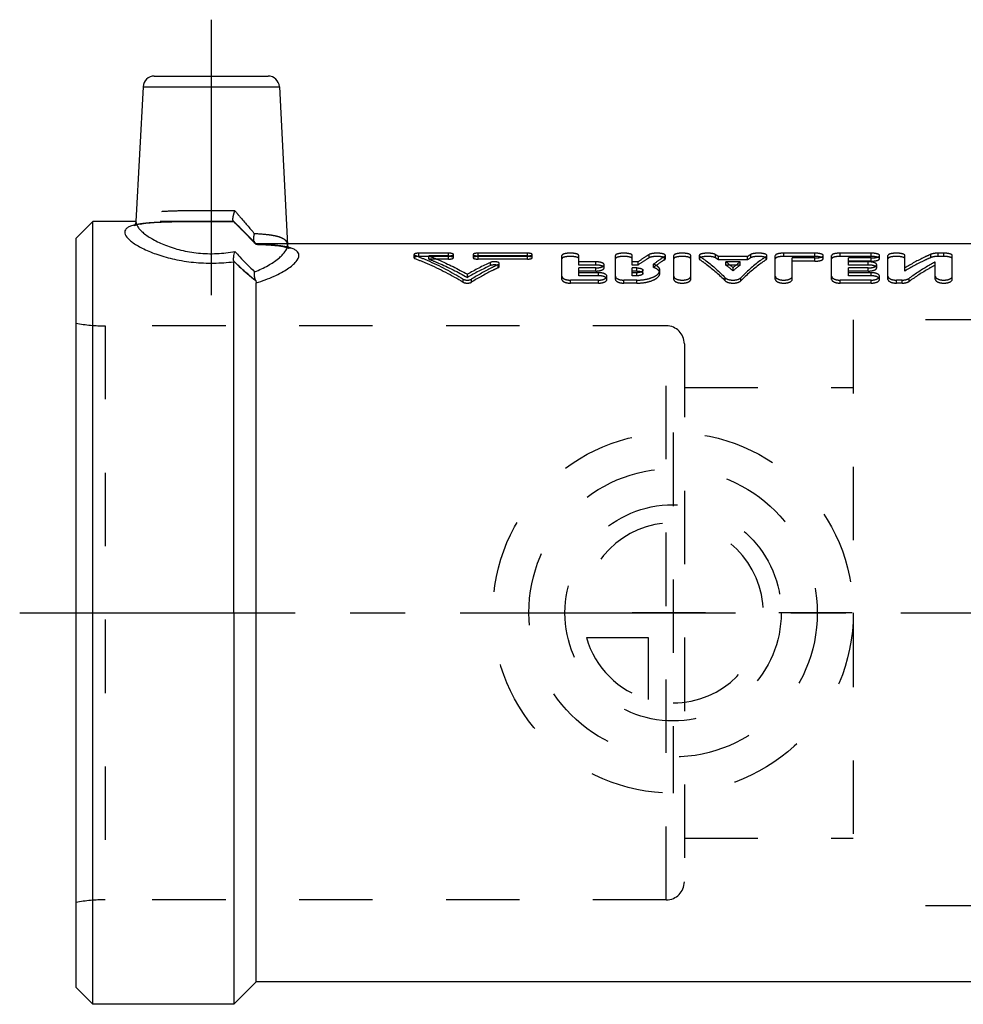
# Model space of a CAD drawing. Header units: millimetres. Extents: x 414 to 586, y 459 to 546.
# Tile 1 of 13: x 414 to 497, y 459 to 546. Entities that reach past the tile are written whole.
import ezdxf

# ---------------------------------------------------------------- set-up
doc = ezdxf.new("R2010")
doc.units = ezdxf.units.MM
doc.header["$LTSCALE"] = 65.185185
doc.linetypes.add('CENTER', pattern=[0.6, 0.375, -0.075, 0.075, -0.075])
doc.linetypes.add('HIDDEN', pattern=[0.2, 0.1, -0.1])
for name, color, linetype in [('ACHSEN_S', 7, 'CONTINUOUS'), ('FASEN', 7, 'CONTINUOUS'), ('KOERPER', 7, 'CONTINUOUS'), ('KONST.EL_MIT_GEO', 7, 'CONTINUOUS'), ('KURVEN', 7, 'CONTINUOUS')]:
    doc.layers.add(name, color=color, linetype=linetype)

msp = doc.modelspace()

# ---------------------------------------------------------------- linework, layer by layer
at = {"layer": 'ACHSEN_S', "color": 2, "linetype": 'CENTER'}
msp.add_line((413.6, 493.55), (586.4, 493.55), dxfattribs=at)
at = {"layer": 'FASEN', "color": 7, "linetype": 'Continuous'}
for p, q in [((420.1, 528.3), (418.6, 526.8)), ((420.1, 458.8), (420.1, 528.3)), ((418.6, 460.3), (418.6, 526.8)), ((420.1, 458.8), (418.6, 460.3))]:
    msp.add_line(p, q, dxfattribs=at)
at = {"layer": 'KOERPER', "color": 2, "linetype": 'CENTER'}
msp.add_line((430.6, 546.2), (430.6, 518.728), dxfattribs=at)
at = {"layer": 'KOERPER', "color": 7, "linetype": 'Continuous'}
for p, q in [((423.923, 528.3), (420.1, 528.3)), ((510.6, 526.3), (437.385, 526.3)), ((432.6, 493.55), (432.6, 458.8)), ((434.6, 460.8), (434.6, 493.55)), ((434.6, 460.8), (432.6, 458.8)), ((510.6, 460.8), (434.6, 460.8)), ((432.6, 458.8), (420.1, 458.8))]:
    msp.add_line(p, q, dxfattribs=at)
at = {"layer": 'KOERPER', "color": 8, "linetype": 'HIDDEN'}
for p, q in [((432.6, 528.3), (423.923, 528.3)), ((434.6, 526.3), (432.6, 528.3)), ((437.385, 526.3), (434.6, 526.3)), ((471, 519.025), (421.188, 519.025)), ((471, 468.075), (471, 519.025)), ((472.6, 517.425), (472.6, 469.675)), ((471, 468.075), (421.188, 468.075))]:
    msp.add_line(p, q, dxfattribs=at)
for centre, start, end in [((471, 517.425), 0, 90), ((471, 469.675), 270, 360)]:
    msp.add_arc(centre, 1.6, start, end, dxfattribs=at)
at = {"layer": 'KONST.EL_MIT_GEO', "color": 7, "linetype": 'Continuous'}
for p, q in [((425.549, 541.2), (435.651, 541.2)), ((424.55, 540.252), (423.923, 528.283)), ((424.55, 540.252), (436.65, 540.252)), ((436.65, 540.252), (437.385, 526.224)), ((432.6, 493.55), (432.6, 524.718)), ((434.6, 493.55), (434.6, 522.848))]:
    msp.add_line(p, q, dxfattribs=at)
at = {"layer": 'KONST.EL_MIT_GEO', "color": 8, "linetype": 'HIDDEN'}
for p, q in [((423.747, 527.905), (423.749, 527.906)), ((423.806, 527.934), (423.868, 527.958)), ((423.94, 527.982), (424.037, 528.01)), ((424.037, 528.01), (424.158, 528.039)), ((424.151, 528.037), (424.29, 528.066)), ((424.281, 528.064), (424.439, 528.092)), ((424.43, 528.091), (424.603, 528.117)), ((424.593, 528.116), (424.782, 528.14)), ((424.771, 528.139), (424.976, 528.161)), ((424.964, 528.16), (425.184, 528.181)), ((425.172, 528.18), (425.406, 528.198)), ((425.393, 528.197), (425.641, 528.214)), ((425.628, 528.213), (425.889, 528.228)), ((425.876, 528.227), (426.15, 528.24)), ((426.136, 528.239), (426.423, 528.251)), ((426.409, 528.25), (426.708, 528.26)), ((426.693, 528.259), (427.005, 528.267)), ((426.989, 528.267), (427.614, 528.279)), ((427.312, 528.274), (427.958, 528.283)), ((427.941, 528.283), (428.641, 528.289)), ((428.624, 528.289), (430.098, 528.294)), ((430.081, 528.294), (432.025, 528.292)), ((432.009, 528.292), (432.6, 528.289)), ((432.578, 528.306), (432.573, 528.31)), ((432.578, 528.306), (432.573, 528.31)), ((432.573, 528.31), (433.413, 527.458)), ((432.6, 528.289), (432.578, 528.289)), ((432.6, 528.3), (432.6, 528.289)), ((433.408, 527.463), (433.917, 526.942)), ((433.91, 526.949), (434.392, 526.451)), ((434.383, 526.46), (434.5, 526.339)), ((434.518, 526.321), (434.5, 526.339)), ((434.598, 526.26), (434.725, 526.256)), ((434.6, 526.3), (434.6, 526.262)), ((434.711, 526.257), (435.017, 526.246)), ((435.004, 526.246), (435.295, 526.233)), ((435.282, 526.234), (435.557, 526.219)), ((435.544, 526.22), (435.803, 526.203)), ((435.791, 526.204), (436.034, 526.185)), ((436.023, 526.186), (436.25, 526.165)), ((436.239, 526.166), (436.449, 526.143)), ((437.387, 526.196), (437.387, 526.2)), ((436.439, 526.144), (436.633, 526.119)), ((436.623, 526.121), (436.801, 526.094)), ((436.792, 526.095), (436.953, 526.067)), ((436.944, 526.069), (437.088, 526.039)), ((437.08, 526.041), (437.206, 526.011)), ((437.199, 526.012), (437.308, 525.982)), ((437.302, 525.984), (437.39, 525.955)), ((437.386, 525.957), (437.455, 525.93)), ((437.451, 525.932), (437.465, 525.925)), ((437.462, 525.927), (437.465, 525.925)), ((437.499, 525.91), (437.526, 525.895)), ((448.6, 525.357), (448.6, 525.068)), ((448.687, 524.996), (448.687, 525.284)), ((449.038, 525.184), (449.038, 525.474)), ((451.662, 525.474), (449.038, 525.474)), ((451.662, 524.946), (451.662, 525.474)), ((452.1, 525.068), (452.1, 525.357)), ((453.85, 525.357), (453.85, 525.068)), ((454.287, 524.946), (454.287, 525.474)), ((458.663, 525.474), (454.287, 525.474)), ((458.663, 524.946), (458.663, 525.474)), ((459.1, 525.068), (459.1, 525.357)), ((469.487, 525.069), (469.487, 525.358)), ((475.354, 525.065), (475.354, 525.354)), ((478.491, 525.065), (478.491, 525.354)), ((481.427, 525.184), (481.427, 525.474)), ((484.177, 525.474), (481.427, 525.474)), ((484.177, 525.184), (484.177, 525.474)), ((486.427, 525.184), (486.427, 525.474)), ((489.177, 525.474), (486.427, 525.474)), ((489.177, 525.184), (489.177, 525.474)), ((494.494, 525.091), (494.494, 525.38)), ((495.13, 525.184), (495.13, 525.474)), ((495.63, 525.474), (495.13, 525.474)), ((495.63, 525.184), (495.63, 525.474)), ((451.662, 525.184), (449.038, 525.184)), ((449.911, 524.946), (449.911, 525.234)), ((451.662, 525.234), (449.911, 525.234)), ((451.662, 524.946), (449.911, 524.946)), ((458.663, 525.234), (454.287, 525.234)), ((458.663, 525.184), (454.287, 525.184)), ((458.663, 524.946), (454.287, 524.946)), ((455.387, 524.371), (455.387, 524.654)), ((456.088, 524.19), (456.088, 524.47)), ((456.175, 524.281), (456.175, 524.563)), ((461.732, 523.15), (461.732, 525.27)), ((463.232, 524.424), (463.232, 525.27)), ((464.732, 524.707), (463.232, 524.707)), ((464.732, 524.424), (463.232, 524.424)), ((464.732, 524.424), (464.732, 524.707)), ((465.482, 524.164), (465.482, 524.445)), ((466.482, 523.15), (466.482, 525.27)), ((467.982, 524.424), (467.982, 525.27)), ((468.494, 524.707), (467.982, 524.707)), ((468.494, 524.424), (467.982, 524.424)), ((468.494, 524.424), (468.494, 524.707)), ((469.86, 524.21), (469.86, 524.491)), ((470.847, 524.891), (470.847, 525.178)), ((470.917, 524.982), (470.917, 525.27)), ((471.667, 523.15), (471.667, 525.27)), ((473.167, 523.15), (473.167, 525.27)), ((473.917, 525.27), (473.917, 524.982)), ((473.981, 524.895), (473.981, 525.183)), ((475.624, 524.892), (475.624, 525.18)), ((478.22, 525.18), (475.624, 525.18)), ((478.22, 524.892), (475.624, 524.892)), ((476.284, 524.424), (476.284, 524.707)), ((477.56, 524.707), (476.284, 524.707)), ((477.56, 524.424), (476.284, 524.424)), ((477.56, 524.424), (477.56, 524.707)), ((478.22, 524.892), (478.22, 525.18)), ((479.864, 524.895), (479.864, 525.183)), ((479.927, 524.982), (479.927, 525.27)), ((480.677, 523.15), (480.677, 525.27)), ((484.177, 525.184), (481.427, 525.184)), ((482.177, 523.15), (482.177, 525.049)), ((484.177, 525.049), (482.177, 525.049)), ((484.177, 524.763), (482.177, 524.763)), ((484.177, 524.763), (484.177, 525.049)), ((484.927, 524.982), (484.927, 525.27)), ((485.677, 523.15), (485.677, 525.27)), ((489.177, 525.184), (486.427, 525.184)), ((487.177, 524.424), (487.177, 525.049)), ((489.177, 525.049), (487.177, 525.049)), ((489.177, 524.763), (487.177, 524.763)), ((488.927, 524.707), (487.177, 524.707)), ((488.927, 524.424), (487.177, 524.424)), ((488.927, 524.424), (488.927, 524.707)), ((489.177, 524.763), (489.177, 525.049)), ((489.677, 524.164), (489.677, 524.445)), ((489.927, 524.982), (489.927, 525.27)), ((490.677, 523.15), (490.677, 525.27)), ((492.177, 523.889), (492.177, 525.27)), ((494.88, 523.15), (494.88, 524.706)), ((495.63, 525.184), (495.13, 525.184)), ((496.38, 523.15), (496.38, 525.27)), ((453.337, 523.328), (453.337, 523.6)), ((463.232, 523.468), (463.232, 524.166)), ((464.732, 524.166), (463.232, 524.166)), ((464.732, 523.888), (463.232, 523.888)), ((464.982, 523.742), (463.232, 523.742)), ((464.732, 523.888), (464.732, 524.166)), ((464.982, 523.468), (464.982, 523.742)), ((467.982, 523.468), (467.982, 524.166)), ((468.397, 524.166), (467.982, 524.166)), ((468.397, 523.888), (467.982, 523.888)), ((468.397, 523.742), (467.982, 523.742)), ((468.397, 523.888), (468.397, 524.166)), ((468.397, 523.468), (468.397, 523.742)), ((468.928, 523.682), (468.928, 523.958)), ((470.428, 523.682), (470.428, 523.958)), ((476.922, 523.907), (476.922, 524.185)), ((487.177, 523.468), (487.177, 524.166)), ((488.927, 524.166), (487.177, 524.166)), ((488.927, 523.888), (487.177, 523.888)), ((489.177, 523.742), (487.177, 523.742)), ((488.927, 523.888), (488.927, 524.166)), ((489.177, 523.468), (489.177, 523.742)), ((452.981, 522.897), (452.981, 523.166)), ((453.694, 522.897), (453.694, 523.166)), ((462.482, 522.815), (462.482, 523.083)), ((464.982, 523.083), (462.482, 523.083)), ((464.982, 522.815), (462.482, 522.815)), ((464.982, 523.468), (463.232, 523.468)), ((464.982, 522.815), (464.982, 523.083)), ((465.732, 523.15), (465.732, 523.421)), ((467.232, 522.815), (467.232, 523.083)), ((468.397, 523.083), (467.232, 523.083)), ((468.397, 522.815), (467.232, 522.815)), ((468.397, 523.468), (467.982, 523.468)), ((468.397, 522.815), (468.397, 523.083)), ((476.236, 523.018), (476.236, 523.287)), ((477.609, 523.018), (477.609, 523.287)), ((486.427, 522.815), (486.427, 523.083)), ((489.177, 523.083), (486.427, 523.083)), ((489.177, 522.815), (486.427, 522.815)), ((489.177, 523.468), (487.177, 523.468)), ((489.177, 522.815), (489.177, 523.083)), ((489.927, 523.15), (489.927, 523.421)), ((491.427, 522.815), (491.427, 523.083)), ((491.927, 523.083), (491.427, 523.083)), ((491.927, 522.815), (491.427, 522.815)), ((491.927, 522.815), (491.927, 523.083)), ((492.563, 522.975), (492.563, 523.245)), ((418.6, 467.85), (418.6, 519.25)), ((487.6, 519.55), (487.6, 467.55)), ((526.6, 519.55), (487.6, 519.55)), ((421.188, 519.025), (421.188, 468.075)), ((471, 519.025), (421.188, 519.025)), ((472.6, 513.55), (487.6, 513.55)), ((472.6, 473.55), (487.6, 473.55)), ((471, 468.075), (421.188, 468.075)), ((526.6, 467.55), (487.6, 467.55))]:
    msp.add_line(p, q, dxfattribs=at)
at = {"layer": 'KONST.EL_MIT_GEO', "color": 7, "linetype": 'Continuous'}
for points in [[(423.923, 528.276), (423.921, 528.26), (423.91, 528.187), (423.89, 528.117), (423.86, 528.049), (423.824, 527.989), (423.79, 527.945), (423.764, 527.919), (423.749, 527.906), (423.747, 527.905)], [(437.465, 525.925), (437.501, 525.909), (437.528, 525.895), (437.535, 525.89), (437.527, 525.896), (437.508, 525.916), (437.478, 525.953), (437.445, 526.006), (437.418, 526.067), (437.398, 526.131), (437.387, 526.2), (437.385, 526.217)]]:
    msp.add_lwpolyline(points, dxfattribs=at)
at = {"layer": 'KONST.EL_MIT_GEO', "color": 8, "linetype": 'HIDDEN'}
for points in [[(423.922, 528.265), (423.911, 528.192), (423.891, 528.122), (423.863, 528.053), (423.827, 527.992), (423.792, 527.947), (423.765, 527.92), (423.749, 527.906), (423.747, 527.905)], [(423.749, 527.906), (423.767, 527.916), (423.806, 527.934)], [(423.863, 527.956), (423.945, 527.984), (424.043, 528.011)], [(437.529, 525.895), (437.509, 525.914), (437.48, 525.95), (437.447, 526.002), (437.419, 526.062), (437.399, 526.127), (437.387, 526.196)]]:
    msp.add_lwpolyline(points, dxfattribs=at)
at = {"layer": 'KONST.EL_MIT_GEO', "color": 7, "linetype": 'Continuous'}
for centre, start, end in [((425.549, 540.2), 90, 177), ((435.651, 540.2), 3, 90)]:
    msp.add_arc(centre, 1, start, end, dxfattribs=at)
at = {"layer": 'KONST.EL_MIT_GEO', "color": 8, "linetype": 'HIDDEN'}
for centre, radius, start, end in [((424.853, 523.787), 4.333, 102.99991, 103.69165), ((424.962, 523.308), 4.824, 101.84386, 102.99136), ((424.414, 528.257), 0.492, 174.94721, 176.99723), ((432.981, 528.774), 0.618, 229.24887, 230.06494), ((434.974, 526.678), 0.591, 194.85733, 199.26275), ((436.838, 526.195), 0.547, 2.96422, 10.999), ((469.557, 516.066), 10.948, 56.34814, 58.03202), ((484.287, 516.066), 10.948, 121.96798, 123.65186), ((466.15, 501.191), 25.814, 114.64092, 119.75731), ((469.589, 515.743), 10.96, 56.58881, 58.26631), ((467.972, 513.884), 13.647, 49.01493, 52.47549), ((468.033, 513.582), 13.624, 49.27413, 52.7278), ((485.873, 513.884), 13.647, 127.52451, 130.98507), ((485.811, 513.582), 13.624, 127.2722, 130.72587), ((484.256, 515.743), 10.96, 121.73369, 123.41119), ((466.107, 500.786), 25.907, 114.44312, 119.53145), ((421.188, 534.025), 15, 260.06363, 270), ((421.188, 453.075), 15, 90, 99.93637)]:
    msp.add_arc(centre, radius, start, end, dxfattribs=at)
for points, knots in [([(432.698, 529.233), (432.183, 529.239), (431.143, 529.243), (429.597, 529.242), (428.107, 529.233), (426.757, 529.199), (425.754, 529.13), (425.079, 529.028), (424.681, 528.935), (424.362, 528.817), (424.123, 528.672), (423.966, 528.493), (423.927, 528.351), (423.923, 528.283)], [0, 0, 0, 0, 0.169837, 0.3431, 0.510024, 0.661252, 0.788583, 0.841335, 0.886205, 0.923227, 0.953093, 0.977599, 1, 1, 1, 1]), ([(432.573, 528.31), (432.542, 528.341), (432.521, 528.466), (432.539, 528.67), (432.599, 528.94), (432.661, 529.132), (432.698, 529.233)], [0, 0, 0, 0, 0.137182, 0.362801, 0.659536, 1, 1, 1, 1]), ([(432.698, 529.233), (432.847, 529.061), (433.432, 528.383), (434.014, 527.704), (434.444, 527.194)], [0, 0, 0, 0, 0.255018, 1, 1, 1, 1]), ([(423.827, 527.997), (423.947, 528.026), (424.241, 528.084), (424.738, 528.151), (425.337, 528.202), (426.263, 528.253), (427.542, 528.283), (429.174, 528.294), (430.878, 528.296), (432.027, 528.293), (432.6, 528.289)], [0, 0, 0, 0, 0.04206, 0.102334, 0.171025, 0.247309, 0.41864, 0.607546, 0.804554, 1, 1, 1, 1]), ([(432.578, 528.289), (431.756, 528.295), (430.127, 528.296), (427.791, 528.288), (425.984, 528.251), (424.742, 528.155), (424.21, 528.08), (423.972, 528.03)], [0, 0, 0, 0, 0.286227, 0.566773, 0.813196, 0.91539, 1, 1, 1, 1]), ([(432.573, 528.31), (432.569, 528.315), (432.55, 528.339), (432.541, 528.37), (432.536, 528.393)], [0, 0, 0, 0, 0.210084, 1, 1, 1, 1]), ([(432.578, 528.306), (432.745, 528.137), (433.395, 527.479), (434.042, 526.817), (434.518, 526.321)], [0, 0, 0, 0, 0.256203, 1, 1, 1, 1]), ([(432.578, 528.306), (432.583, 528.301), (432.59, 528.297), (432.597, 528.289), (432.6, 528.289)], [0, 0, 0, 0, 0.716245, 1, 1, 1, 1]), ([(434.518, 526.321), (434.363, 526.483), (433.72, 527.149), (433.071, 527.808), (432.578, 528.306)], [0, 0, 0, 0, 0.242932, 1, 1, 1, 1]), ([(432.584, 528.3), (432.586, 528.298), (432.591, 528.295), (432.596, 528.289), (432.6, 528.289)], [0, 0, 0, 0, 0.40774, 1, 1, 1, 1]), ([(434.5, 526.339), (434.414, 526.428), (434.345, 526.743), (434.397, 527.031), (434.444, 527.194)], [0, 0, 0, 0, 0.420928, 1, 1, 1, 1]), ([(434.402, 526.527), (434.376, 526.626), (434.367, 526.855), (434.41, 527.077), (434.444, 527.194)], [0, 0, 0, 0, 0.456461, 1, 1, 1, 1]), ([(437.385, 526.224), (437.381, 526.298), (437.34, 526.454), (437.173, 526.65), (436.917, 526.808), (436.576, 526.934), (436.152, 527.033), (435.434, 527.139), (434.854, 527.176), (434.444, 527.194)], [0, 0, 0, 0, 0.067927, 0.141225, 0.229678, 0.338857, 0.470972, 0.626138, 1, 1, 1, 1]), ([(434.5, 526.339), (434.491, 526.348), (434.455, 526.391), (434.43, 526.443), (434.415, 526.483)], [0, 0, 0, 0, 0.233026, 1, 1, 1, 1]), ([(434.518, 526.321), (434.537, 526.305), (434.563, 526.287), (434.589, 526.26), (434.598, 526.26)], [0, 0, 0, 0, 0.721691, 1, 1, 1, 1]), ([(434.6, 526.262), (434.872, 526.254), (435.39, 526.235), (436.125, 526.189), (436.772, 526.122), (437.266, 526.038), (437.539, 525.968), (437.631, 525.94)], [0, 0, 0, 0, 0.266958, 0.509294, 0.723135, 0.905557, 1, 1, 1, 1]), ([(437.461, 525.987), (437.277, 526.034), (436.868, 526.109), (435.915, 526.215), (435.144, 526.246), (434.6, 526.262)], [0, 0, 0, 0, 0.197319, 0.432301, 1, 1, 1, 1]), ([(449.038, 525.474), (448.934, 525.474), (448.792, 525.46), (448.646, 525.418), (448.6, 525.376), (448.6, 525.357)], [0, 0, 0, 0, 0.662459, 0.87992, 1, 1, 1, 1]), ([(448.6, 525.357), (448.6, 525.35), (448.607, 525.33), (448.639, 525.304), (448.669, 525.291), (448.687, 525.284)], [0, 0, 0, 0, 0.16888, 0.5097, 1, 1, 1, 1]), ([(448.687, 525.284), (449.051, 525.147), (450.531, 524.544), (451.95, 523.796), (452.981, 523.166)], [0, 0, 0, 0, 0.243332, 1, 1, 1, 1]), ([(452.1, 525.357), (452.1, 525.376), (452.054, 525.418), (451.908, 525.46), (451.766, 525.474), (451.662, 525.474)], [0, 0, 0, 0, 0.120263, 0.337513, 1, 1, 1, 1]), ([(451.662, 525.234), (451.766, 525.234), (451.908, 525.249), (452.054, 525.295), (452.1, 525.338), (452.1, 525.357)], [0, 0, 0, 0, 0.660853, 0.878855, 1, 1, 1, 1]), ([(454.287, 525.474), (454.184, 525.474), (454.042, 525.46), (453.896, 525.418), (453.85, 525.376), (453.85, 525.357)], [0, 0, 0, 0, 0.662675, 0.879849, 1, 1, 1, 1]), ([(453.85, 525.357), (453.85, 525.338), (453.896, 525.294), (454.042, 525.249), (454.184, 525.234), (454.287, 525.234)], [0, 0, 0, 0, 0.121257, 0.339329, 1, 1, 1, 1]), ([(459.1, 525.357), (459.1, 525.376), (459.054, 525.418), (458.908, 525.46), (458.766, 525.474), (458.663, 525.474)], [0, 0, 0, 0, 0.120263, 0.337513, 1, 1, 1, 1]), ([(458.663, 525.234), (458.766, 525.234), (458.908, 525.249), (459.054, 525.295), (459.1, 525.338), (459.1, 525.357)], [0, 0, 0, 0, 0.660853, 0.878855, 1, 1, 1, 1]), ([(463.232, 525.27), (463.232, 525.302), (463.181, 525.352), (463.1, 525.389), (462.964, 525.433), (462.756, 525.465), (462.481, 525.479), (462.207, 525.465), (461.999, 525.432), (461.863, 525.389), (461.782, 525.352), (461.732, 525.302), (461.732, 525.27)], [0, 0, 0, 0, 0.06082, 0.10897, 0.169701, 0.322558, 0.50032, 0.678026, 0.830732, 0.89137, 0.939441, 1, 1, 1, 1]), ([(467.982, 525.27), (467.982, 525.302), (467.931, 525.352), (467.85, 525.389), (467.714, 525.433), (467.506, 525.465), (467.231, 525.479), (466.957, 525.465), (466.749, 525.432), (466.613, 525.389), (466.532, 525.352), (466.482, 525.302), (466.482, 525.27)], [0, 0, 0, 0, 0.06082, 0.10897, 0.169701, 0.322558, 0.50032, 0.678026, 0.830732, 0.89137, 0.939441, 1, 1, 1, 1]), ([(469.487, 525.358), (469.404, 525.309), (469.065, 525.104), (468.737, 524.882), (468.494, 524.707)], [0, 0, 0, 0, 0.244494, 1, 1, 1, 1]), ([(470.917, 525.27), (470.917, 525.297), (470.881, 525.34), (470.819, 525.374), (470.715, 525.415), (470.55, 525.45), (470.323, 525.473), (470.08, 525.476), (469.845, 525.459), (469.647, 525.423), (469.531, 525.384), (469.487, 525.358)], [0, 0, 0, 0, 0.054249, 0.094733, 0.145409, 0.274494, 0.430807, 0.598427, 0.75969, 0.897987, 1, 1, 1, 1]), ([(473.167, 525.27), (473.167, 525.302), (473.116, 525.352), (473.036, 525.389), (472.9, 525.433), (472.691, 525.465), (472.417, 525.479), (472.142, 525.465), (471.934, 525.432), (471.798, 525.389), (471.718, 525.352), (471.667, 525.302), (471.667, 525.27)], [0, 0, 0, 0, 0.06082, 0.10897, 0.169701, 0.322558, 0.50032, 0.678026, 0.830732, 0.89137, 0.939441, 1, 1, 1, 1]), ([(475.354, 525.354), (475.311, 525.381), (475.196, 525.421), (474.999, 525.458), (474.764, 525.476), (474.518, 525.474), (474.289, 525.451), (474.122, 525.416), (474.017, 525.375), (473.954, 525.34), (473.917, 525.297), (473.917, 525.27)], [0, 0, 0, 0, 0.100274, 0.237377, 0.398407, 0.566504, 0.723695, 0.853706, 0.904763, 0.945524, 1, 1, 1, 1]), ([(479.927, 525.27), (479.927, 525.297), (479.891, 525.34), (479.827, 525.375), (479.722, 525.416), (479.555, 525.451), (479.326, 525.474), (479.08, 525.476), (478.845, 525.458), (478.648, 525.421), (478.533, 525.381), (478.491, 525.354)], [0, 0, 0, 0, 0.05451, 0.095315, 0.146425, 0.276556, 0.43386, 0.602028, 0.763054, 0.900121, 1, 1, 1, 1]), ([(481.427, 525.474), (481.331, 525.474), (481.153, 525.465), (480.944, 525.432), (480.808, 525.389), (480.728, 525.352), (480.677, 525.302), (480.677, 525.27)], [0, 0, 0, 0, 0.355616, 0.661181, 0.782471, 0.878609, 1, 1, 1, 1]), ([(484.927, 525.27), (484.927, 525.302), (484.876, 525.352), (484.796, 525.389), (484.66, 525.433), (484.451, 525.465), (484.273, 525.474), (484.177, 525.474)], [0, 0, 0, 0, 0.121782, 0.218142, 0.339667, 0.645677, 1, 1, 1, 1]), ([(486.427, 525.474), (486.331, 525.474), (486.153, 525.465), (485.944, 525.432), (485.808, 525.389), (485.728, 525.352), (485.677, 525.302), (485.677, 525.27)], [0, 0, 0, 0, 0.355616, 0.661181, 0.782471, 0.878609, 1, 1, 1, 1]), ([(489.927, 525.27), (489.927, 525.302), (489.876, 525.352), (489.796, 525.389), (489.66, 525.433), (489.451, 525.465), (489.273, 525.474), (489.177, 525.474)], [0, 0, 0, 0, 0.121782, 0.218142, 0.339667, 0.645677, 1, 1, 1, 1]), ([(492.177, 525.27), (492.177, 525.302), (492.126, 525.352), (492.046, 525.389), (491.91, 525.433), (491.701, 525.465), (491.427, 525.479), (491.152, 525.465), (490.944, 525.432), (490.808, 525.389), (490.728, 525.352), (490.677, 525.302), (490.677, 525.27)], [0, 0, 0, 0, 0.06082, 0.10897, 0.169701, 0.322558, 0.50032, 0.678026, 0.830732, 0.89137, 0.939441, 1, 1, 1, 1]), ([(494.494, 525.38), (494.299, 525.295), (493.505, 524.932), (492.739, 524.512), (492.177, 524.167)], [0, 0, 0, 0, 0.244005, 1, 1, 1, 1]), ([(495.13, 525.474), (495.008, 525.474), (494.794, 525.46), (494.58, 525.417), (494.494, 525.38)], [0, 0, 0, 0, 0.564516, 1, 1, 1, 1]), ([(496.38, 525.27), (496.38, 525.302), (496.329, 525.352), (496.248, 525.389), (496.112, 525.433), (495.904, 525.465), (495.725, 525.474), (495.63, 525.474)], [0, 0, 0, 0, 0.121793, 0.21812, 0.339581, 0.645245, 1, 1, 1, 1]), ([(434.548, 523.048), (434.384, 523.177), (433.712, 523.723), (433.071, 524.306), (432.596, 524.761)], [0, 0, 0, 0, 0.240333, 1, 1, 1, 1]), ([(449.038, 525.184), (448.934, 525.184), (448.792, 525.171), (448.646, 525.129), (448.6, 525.087), (448.6, 525.068)], [0, 0, 0, 0, 0.663085, 0.880503, 1, 1, 1, 1]), ([(448.6, 525.068), (448.6, 525.061), (448.607, 525.041), (448.639, 525.016), (448.669, 525.003), (448.687, 524.996)], [0, 0, 0, 0, 0.168098, 0.508712, 1, 1, 1, 1]), ([(448.687, 524.996), (449.051, 524.86), (450.53, 524.263), (451.95, 523.522), (452.981, 522.897)], [0, 0, 0, 0, 0.243453, 1, 1, 1, 1]), ([(449.911, 525.234), (450.2, 525.123), (451.372, 524.645), (452.507, 524.074), (453.337, 523.6)], [0, 0, 0, 0, 0.244656, 1, 1, 1, 1]), ([(449.911, 524.946), (450.2, 524.836), (451.372, 524.363), (452.506, 523.797), (453.337, 523.328)], [0, 0, 0, 0, 0.244752, 1, 1, 1, 1]), ([(452.1, 525.068), (452.1, 525.087), (452.053, 525.129), (451.908, 525.171), (451.766, 525.184), (451.662, 525.184)], [0, 0, 0, 0, 0.11968, 0.336887, 1, 1, 1, 1]), ([(451.662, 524.946), (451.766, 524.946), (451.908, 524.961), (452.054, 525.006), (452.1, 525.049), (452.1, 525.068)], [0, 0, 0, 0, 0.6615, 0.879445, 1, 1, 1, 1]), ([(456.088, 524.47), (455.886, 524.373), (455.072, 523.97), (454.278, 523.523), (453.694, 523.166)], [0, 0, 0, 0, 0.246238, 1, 1, 1, 1]), ([(454.287, 525.184), (454.184, 525.184), (454.042, 525.171), (453.896, 525.129), (453.85, 525.087), (453.85, 525.068)], [0, 0, 0, 0, 0.663301, 0.880432, 1, 1, 1, 1]), ([(453.85, 525.068), (453.85, 525.049), (453.896, 525.006), (454.042, 524.961), (454.184, 524.946), (454.287, 524.946)], [0, 0, 0, 0, 0.120666, 0.338682, 1, 1, 1, 1]), ([(456.175, 524.563), (456.175, 524.603), (456.096, 524.657), (455.991, 524.688), (455.826, 524.717), (455.621, 524.715), (455.455, 524.685), (455.387, 524.654)], [0, 0, 0, 0, 0.144653, 0.265374, 0.411541, 0.731412, 1, 1, 1, 1]), ([(456.175, 524.281), (456.175, 524.322), (456.095, 524.374), (455.991, 524.406), (455.826, 524.434), (455.621, 524.432), (455.455, 524.402), (455.387, 524.371)], [0, 0, 0, 0, 0.144096, 0.264821, 0.411093, 0.73128, 1, 1, 1, 1]), ([(456.088, 524.47), (456.101, 524.476), (456.138, 524.496), (456.175, 524.534), (456.175, 524.563)], [0, 0, 0, 0, 0.331691, 1, 1, 1, 1]), ([(459.1, 525.068), (459.1, 525.087), (459.053, 525.129), (458.908, 525.171), (458.766, 525.184), (458.663, 525.184)], [0, 0, 0, 0, 0.11968, 0.336887, 1, 1, 1, 1]), ([(458.663, 524.946), (458.766, 524.946), (458.908, 524.961), (459.054, 525.006), (459.1, 525.049), (459.1, 525.068)], [0, 0, 0, 0, 0.6615, 0.879445, 1, 1, 1, 1]), ([(463.232, 524.982), (463.232, 525.014), (463.181, 525.063), (463.1, 525.1), (462.964, 525.143), (462.756, 525.175), (462.481, 525.189), (462.207, 525.175), (461.999, 525.143), (461.863, 525.1), (461.783, 525.063), (461.732, 525.014), (461.732, 524.982)], [0, 0, 0, 0, 0.060521, 0.108635, 0.16938, 0.322365, 0.50032, 0.67822, 0.831054, 0.891705, 0.939739, 1, 1, 1, 1]), ([(465.482, 524.445), (465.482, 524.484), (465.436, 524.546), (465.351, 524.597), (465.216, 524.653), (465.006, 524.695), (464.827, 524.707), (464.732, 524.707)], [0, 0, 0, 0, 0.140018, 0.239111, 0.360116, 0.658227, 1, 1, 1, 1]), ([(464.732, 524.166), (464.828, 524.166), (465.007, 524.179), (465.217, 524.227), (465.351, 524.287), (465.436, 524.342), (465.482, 524.405), (465.482, 524.445)], [0, 0, 0, 0, 0.339727, 0.636767, 0.758349, 0.858488, 1, 1, 1, 1]), ([(465.482, 524.164), (465.482, 524.203), (465.436, 524.265), (465.351, 524.316), (465.216, 524.37), (465.006, 524.412), (464.827, 524.424), (464.732, 524.424)], [0, 0, 0, 0, 0.139266, 0.238245, 0.359273, 0.657712, 1, 1, 1, 1]), ([(467.982, 524.982), (467.982, 525.014), (467.931, 525.063), (467.85, 525.1), (467.714, 525.143), (467.506, 525.175), (467.231, 525.189), (466.957, 525.175), (466.749, 525.143), (466.613, 525.1), (466.533, 525.063), (466.482, 525.014), (466.482, 524.982)], [0, 0, 0, 0, 0.060521, 0.108635, 0.16938, 0.322365, 0.50032, 0.67822, 0.831054, 0.891705, 0.939739, 1, 1, 1, 1]), ([(469.487, 525.069), (469.404, 525.021), (469.065, 524.818), (468.737, 524.598), (468.494, 524.424)], [0, 0, 0, 0, 0.244567, 1, 1, 1, 1]), ([(470.917, 524.982), (470.917, 525.009), (470.881, 525.051), (470.819, 525.085), (470.715, 525.126), (470.55, 525.161), (470.323, 525.183), (470.08, 525.186), (469.846, 525.169), (469.647, 525.134), (469.532, 525.095), (469.487, 525.069)], [0, 0, 0, 0, 0.053932, 0.094349, 0.145, 0.274124, 0.430542, 0.598292, 0.759672, 0.89803, 1, 1, 1, 1]), ([(470.847, 525.178), (470.764, 525.126), (470.427, 524.909), (470.1, 524.675), (469.86, 524.491)], [0, 0, 0, 0, 0.244485, 1, 1, 1, 1]), ([(470.847, 524.891), (470.764, 524.839), (470.427, 524.624), (470.1, 524.392), (469.86, 524.21)], [0, 0, 0, 0, 0.244557, 1, 1, 1, 1]), ([(470.428, 523.958), (470.428, 524.011), (470.398, 524.124), (470.277, 524.269), (470.092, 524.395), (469.943, 524.46), (469.86, 524.491)], [0, 0, 0, 0, 0.190368, 0.409023, 0.676892, 1, 1, 1, 1]), ([(470.847, 525.178), (470.858, 525.185), (470.889, 525.207), (470.917, 525.243), (470.917, 525.27)], [0, 0, 0, 0, 0.322819, 1, 1, 1, 1]), ([(470.847, 524.891), (470.858, 524.898), (470.889, 524.919), (470.917, 524.955), (470.917, 524.982)], [0, 0, 0, 0, 0.32363, 1, 1, 1, 1]), ([(473.167, 524.982), (473.167, 525.014), (473.116, 525.063), (473.036, 525.1), (472.9, 525.143), (472.691, 525.175), (472.417, 525.189), (472.142, 525.175), (471.934, 525.143), (471.798, 525.1), (471.718, 525.063), (471.667, 525.014), (471.667, 524.982)], [0, 0, 0, 0, 0.060521, 0.108635, 0.16938, 0.322365, 0.50032, 0.67822, 0.831054, 0.891705, 0.939739, 1, 1, 1, 1]), ([(473.917, 525.27), (473.917, 525.262), (473.925, 525.225), (473.956, 525.199), (473.981, 525.183)], [0, 0, 0, 0, 0.203876, 1, 1, 1, 1]), ([(475.354, 525.065), (475.311, 525.092), (475.196, 525.132), (474.999, 525.168), (474.764, 525.186), (474.518, 525.184), (474.289, 525.161), (474.122, 525.127), (474.017, 525.086), (473.954, 525.052), (473.917, 525.009), (473.917, 524.982)], [0, 0, 0, 0, 0.100222, 0.237385, 0.398531, 0.56676, 0.72406, 0.854111, 0.905145, 0.945839, 1, 1, 1, 1]), ([(473.917, 524.982), (473.917, 524.974), (473.925, 524.937), (473.956, 524.912), (473.981, 524.895)], [0, 0, 0, 0, 0.203246, 1, 1, 1, 1]), ([(473.981, 525.183), (474.174, 525.054), (474.975, 524.485), (475.709, 523.824), (476.236, 523.287)], [0, 0, 0, 0, 0.235682, 1, 1, 1, 1]), ([(473.981, 524.895), (474.173, 524.768), (474.975, 524.204), (475.709, 523.549), (476.236, 523.018)], [0, 0, 0, 0, 0.235854, 1, 1, 1, 1]), ([(479.864, 525.183), (479.671, 525.054), (478.869, 524.485), (478.135, 523.824), (477.609, 523.287)], [0, 0, 0, 0, 0.235682, 1, 1, 1, 1]), ([(479.864, 524.895), (479.671, 524.768), (478.87, 524.204), (478.135, 523.549), (477.609, 523.018)], [0, 0, 0, 0, 0.235854, 1, 1, 1, 1]), ([(479.927, 524.982), (479.927, 525.009), (479.891, 525.052), (479.827, 525.086), (479.722, 525.127), (479.555, 525.161), (479.326, 525.184), (479.08, 525.186), (478.845, 525.168), (478.648, 525.132), (478.534, 525.092), (478.491, 525.065)], [0, 0, 0, 0, 0.054195, 0.094933, 0.146019, 0.276191, 0.433604, 0.601904, 0.763046, 0.900172, 1, 1, 1, 1]), ([(479.864, 525.183), (479.873, 525.189), (479.902, 525.21), (479.927, 525.245), (479.927, 525.27)], [0, 0, 0, 0, 0.319112, 1, 1, 1, 1]), ([(479.864, 524.895), (479.873, 524.902), (479.902, 524.923), (479.927, 524.957), (479.927, 524.982)], [0, 0, 0, 0, 0.319906, 1, 1, 1, 1]), ([(481.427, 525.184), (481.331, 525.184), (481.153, 525.175), (480.944, 525.143), (480.808, 525.1), (480.728, 525.063), (480.677, 525.014), (480.677, 524.982)], [0, 0, 0, 0, 0.356003, 0.661823, 0.783142, 0.879205, 1, 1, 1, 1]), ([(484.177, 525.049), (484.273, 525.049), (484.452, 525.059), (484.66, 525.097), (484.796, 525.145), (484.876, 525.185), (484.927, 525.236), (484.927, 525.27)], [0, 0, 0, 0, 0.352804, 0.657669, 0.779528, 0.876689, 1, 1, 1, 1]), ([(484.927, 524.982), (484.927, 525.014), (484.876, 525.064), (484.796, 525.1), (484.659, 525.143), (484.451, 525.175), (484.273, 525.184), (484.177, 525.184)], [0, 0, 0, 0, 0.121185, 0.217472, 0.339025, 0.645292, 1, 1, 1, 1]), ([(484.177, 524.763), (484.273, 524.763), (484.452, 524.773), (484.66, 524.81), (484.796, 524.858), (484.876, 524.898), (484.927, 524.948), (484.927, 524.982)], [0, 0, 0, 0, 0.353219, 0.658345, 0.780223, 0.877297, 1, 1, 1, 1]), ([(486.427, 525.184), (486.331, 525.184), (486.153, 525.175), (485.944, 525.143), (485.808, 525.1), (485.728, 525.063), (485.677, 525.014), (485.677, 524.982)], [0, 0, 0, 0, 0.356003, 0.661823, 0.783142, 0.879205, 1, 1, 1, 1]), ([(489.677, 524.445), (489.677, 524.484), (489.631, 524.546), (489.546, 524.597), (489.411, 524.653), (489.202, 524.695), (489.023, 524.707), (488.927, 524.707)], [0, 0, 0, 0, 0.140018, 0.239111, 0.360116, 0.658227, 1, 1, 1, 1]), ([(488.927, 524.166), (489.023, 524.166), (489.202, 524.179), (489.412, 524.227), (489.546, 524.287), (489.631, 524.342), (489.677, 524.405), (489.677, 524.445)], [0, 0, 0, 0, 0.339727, 0.636767, 0.758349, 0.858488, 1, 1, 1, 1]), ([(489.677, 524.164), (489.677, 524.203), (489.631, 524.265), (489.546, 524.316), (489.411, 524.37), (489.202, 524.412), (489.023, 524.424), (488.927, 524.424)], [0, 0, 0, 0, 0.139266, 0.238245, 0.359273, 0.657712, 1, 1, 1, 1]), ([(489.177, 525.049), (489.273, 525.049), (489.452, 525.059), (489.66, 525.097), (489.796, 525.145), (489.876, 525.185), (489.927, 525.236), (489.927, 525.27)], [0, 0, 0, 0, 0.352804, 0.657669, 0.779528, 0.876689, 1, 1, 1, 1]), ([(489.927, 524.982), (489.927, 525.014), (489.876, 525.064), (489.796, 525.1), (489.659, 525.143), (489.451, 525.175), (489.273, 525.184), (489.177, 525.184)], [0, 0, 0, 0, 0.121185, 0.217472, 0.339025, 0.645292, 1, 1, 1, 1]), ([(489.177, 524.763), (489.273, 524.763), (489.452, 524.773), (489.66, 524.81), (489.796, 524.858), (489.876, 524.898), (489.927, 524.948), (489.927, 524.982)], [0, 0, 0, 0, 0.353219, 0.658345, 0.780223, 0.877297, 1, 1, 1, 1]), ([(492.177, 524.982), (492.177, 525.014), (492.126, 525.063), (492.046, 525.1), (491.91, 525.143), (491.701, 525.175), (491.427, 525.189), (491.152, 525.175), (490.944, 525.143), (490.808, 525.1), (490.728, 525.063), (490.677, 525.014), (490.677, 524.982)], [0, 0, 0, 0, 0.060521, 0.108635, 0.16938, 0.322365, 0.50032, 0.67822, 0.831054, 0.891705, 0.939739, 1, 1, 1, 1]), ([(494.494, 525.091), (494.299, 525.007), (493.506, 524.648), (492.739, 524.231), (492.177, 523.889)], [0, 0, 0, 0, 0.2441, 1, 1, 1, 1]), ([(494.88, 524.706), (494.684, 524.6), (493.888, 524.151), (493.123, 523.649), (492.563, 523.245)], [0, 0, 0, 0, 0.243882, 1, 1, 1, 1]), ([(494.88, 524.423), (494.684, 524.318), (493.888, 523.874), (493.123, 523.376), (492.563, 522.975)], [0, 0, 0, 0, 0.24398, 1, 1, 1, 1]), ([(495.13, 525.184), (495.008, 525.184), (494.794, 525.171), (494.58, 525.128), (494.494, 525.091)], [0, 0, 0, 0, 0.564641, 1, 1, 1, 1]), ([(496.38, 524.982), (496.38, 525.014), (496.328, 525.063), (496.248, 525.1), (496.112, 525.143), (495.904, 525.175), (495.725, 525.184), (495.63, 525.184)], [0, 0, 0, 0, 0.121196, 0.21745, 0.338939, 0.644859, 1, 1, 1, 1]), ([(434.548, 523.048), (434.496, 523.159), (434.438, 523.42), (434.442, 523.684), (434.457, 523.823)], [0, 0, 0, 0, 0.464479, 1, 1, 1, 1]), ([(456.088, 524.19), (455.886, 524.094), (455.072, 523.694), (454.279, 523.251), (453.694, 522.897)], [0, 0, 0, 0, 0.246309, 1, 1, 1, 1]), ([(456.088, 524.19), (456.101, 524.196), (456.138, 524.215), (456.175, 524.253), (456.175, 524.281)], [0, 0, 0, 0, 0.332562, 1, 1, 1, 1]), ([(464.732, 523.888), (464.828, 523.888), (465.007, 523.901), (465.216, 523.949), (465.351, 524.008), (465.436, 524.062), (465.482, 524.125), (465.482, 524.164)], [0, 0, 0, 0, 0.34027, 0.63764, 0.759233, 0.859244, 1, 1, 1, 1]), ([(465.732, 523.421), (465.732, 523.528), (465.569, 523.636), (465.394, 523.692), (465.217, 523.732), (465.077, 523.742), (464.982, 523.742)], [0, 0, 0, 0, 0.37164, 0.511986, 0.666788, 1, 1, 1, 1]), ([(468.397, 524.166), (468.465, 524.166), (468.595, 524.156), (468.777, 524.116), (468.928, 524.03), (468.928, 523.958)], [0, 0, 0, 0, 0.340542, 0.638927, 1, 1, 1, 1]), ([(468.397, 523.083), (468.656, 523.083), (469.145, 523.126), (469.713, 523.285), (470.074, 523.471), (470.268, 523.62), (470.395, 523.781), (470.428, 523.903), (470.428, 523.958)], [0, 0, 0, 0, 0.330004, 0.621057, 0.743025, 0.845761, 0.92962, 1, 1, 1, 1]), ([(468.928, 523.958), (468.928, 523.886), (468.778, 523.797), (468.595, 523.753), (468.465, 523.742), (468.397, 523.742)], [0, 0, 0, 0, 0.363786, 0.66146, 1, 1, 1, 1]), ([(468.397, 523.888), (468.465, 523.888), (468.595, 523.878), (468.776, 523.839), (468.928, 523.754), (468.928, 523.682)], [0, 0, 0, 0, 0.341115, 0.63985, 1, 1, 1, 1]), ([(468.397, 522.815), (468.656, 522.815), (469.145, 522.858), (469.713, 523.015), (470.074, 523.2), (470.268, 523.347), (470.395, 523.507), (470.428, 523.628), (470.428, 523.682)], [0, 0, 0, 0, 0.330623, 0.622025, 0.743987, 0.846561, 0.930087, 1, 1, 1, 1]), ([(468.928, 523.682), (468.928, 523.61), (468.777, 523.522), (468.595, 523.479), (468.465, 523.468), (468.397, 523.468)], [0, 0, 0, 0, 0.362839, 0.660865, 1, 1, 1, 1]), ([(470.428, 523.682), (470.428, 523.734), (470.398, 523.847), (470.277, 523.99), (470.092, 524.115), (469.943, 524.18), (469.86, 524.21)], [0, 0, 0, 0, 0.189532, 0.407862, 0.676036, 1, 1, 1, 1]), ([(488.927, 523.888), (489.023, 523.888), (489.202, 523.901), (489.412, 523.949), (489.546, 524.008), (489.631, 524.062), (489.677, 524.125), (489.677, 524.164)], [0, 0, 0, 0, 0.34027, 0.63764, 0.759233, 0.859244, 1, 1, 1, 1]), ([(489.927, 523.421), (489.927, 523.528), (489.764, 523.636), (489.589, 523.692), (489.412, 523.732), (489.272, 523.742), (489.177, 523.742)], [0, 0, 0, 0, 0.37164, 0.511986, 0.666788, 1, 1, 1, 1]), ([(452.981, 523.166), (453.031, 523.135), (453.149, 523.096), (453.336, 523.077), (453.523, 523.095), (453.644, 523.135), (453.694, 523.166)], [0, 0, 0, 0, 0.235432, 0.496112, 0.760644, 1, 1, 1, 1]), ([(452.981, 522.897), (453.031, 522.867), (453.149, 522.828), (453.336, 522.809), (453.523, 522.827), (453.643, 522.866), (453.694, 522.897)], [0, 0, 0, 0, 0.235303, 0.496109, 0.760771, 1, 1, 1, 1]), ([(461.732, 523.421), (461.732, 523.314), (461.936, 523.171), (462.201, 523.101), (462.386, 523.083), (462.482, 523.083)], [0, 0, 0, 0, 0.373731, 0.667034, 1, 1, 1, 1]), ([(461.732, 523.15), (461.732, 523.043), (461.936, 522.902), (462.201, 522.833), (462.386, 522.815), (462.482, 522.815)], [0, 0, 0, 0, 0.372683, 0.666367, 1, 1, 1, 1]), ([(465.732, 523.15), (465.732, 523.256), (465.524, 523.392), (465.26, 523.452), (465.077, 523.468), (464.982, 523.468)], [0, 0, 0, 0, 0.370796, 0.666002, 1, 1, 1, 1]), ([(464.982, 523.083), (465.077, 523.083), (465.261, 523.101), (465.527, 523.171), (465.732, 523.313), (465.732, 523.421)], [0, 0, 0, 0, 0.330521, 0.624059, 1, 1, 1, 1]), ([(464.982, 522.815), (465.077, 522.815), (465.261, 522.833), (465.526, 522.902), (465.732, 523.042), (465.732, 523.15)], [0, 0, 0, 0, 0.331183, 0.625106, 1, 1, 1, 1]), ([(466.482, 523.421), (466.482, 523.314), (466.686, 523.171), (466.951, 523.101), (467.136, 523.083), (467.232, 523.083)], [0, 0, 0, 0, 0.373731, 0.667034, 1, 1, 1, 1]), ([(466.482, 523.15), (466.482, 523.043), (466.686, 522.902), (466.951, 522.833), (467.136, 522.815), (467.232, 522.815)], [0, 0, 0, 0, 0.372683, 0.666367, 1, 1, 1, 1]), ([(471.667, 523.421), (471.667, 523.313), (471.872, 523.17), (472.139, 523.101), (472.418, 523.074), (472.696, 523.101), (472.962, 523.171), (473.167, 523.313), (473.167, 523.421)], [0, 0, 0, 0, 0.188104, 0.335031, 0.500284, 0.665538, 0.812342, 1, 1, 1, 1]), ([(471.667, 523.15), (471.667, 523.042), (471.873, 522.901), (472.139, 522.833), (472.418, 522.806), (472.696, 522.833), (472.962, 522.902), (473.167, 523.043), (473.167, 523.15)], [0, 0, 0, 0, 0.187581, 0.3347, 0.500285, 0.665869, 0.812866, 1, 1, 1, 1]), ([(476.236, 523.287), (476.309, 523.213), (476.543, 523.112), (476.923, 523.067), (477.302, 523.113), (477.536, 523.213), (477.609, 523.287)], [0, 0, 0, 0, 0.21547, 0.500752, 0.785629, 1, 1, 1, 1]), ([(476.236, 523.018), (476.309, 522.943), (476.544, 522.844), (476.923, 522.799), (477.302, 522.844), (477.536, 522.944), (477.609, 523.018)], [0, 0, 0, 0, 0.215244, 0.500753, 0.785856, 1, 1, 1, 1]), ([(480.677, 523.421), (480.677, 523.313), (480.883, 523.17), (481.149, 523.101), (481.428, 523.074), (481.706, 523.101), (481.973, 523.171), (482.177, 523.313), (482.177, 523.421)], [0, 0, 0, 0, 0.188104, 0.335031, 0.500284, 0.665538, 0.812342, 1, 1, 1, 1]), ([(480.677, 523.15), (480.677, 523.042), (480.883, 522.901), (481.149, 522.833), (481.428, 522.806), (481.706, 522.833), (481.972, 522.902), (482.177, 523.043), (482.177, 523.15)], [0, 0, 0, 0, 0.187581, 0.3347, 0.500285, 0.665869, 0.812866, 1, 1, 1, 1]), ([(485.677, 523.421), (485.677, 523.314), (485.881, 523.171), (486.147, 523.101), (486.331, 523.083), (486.427, 523.083)], [0, 0, 0, 0, 0.373731, 0.667034, 1, 1, 1, 1]), ([(485.677, 523.15), (485.677, 523.043), (485.882, 522.902), (486.147, 522.833), (486.331, 522.815), (486.427, 522.815)], [0, 0, 0, 0, 0.372683, 0.666367, 1, 1, 1, 1]), ([(489.927, 523.15), (489.927, 523.256), (489.719, 523.392), (489.456, 523.452), (489.272, 523.468), (489.177, 523.468)], [0, 0, 0, 0, 0.370796, 0.666002, 1, 1, 1, 1]), ([(489.177, 523.083), (489.273, 523.083), (489.456, 523.101), (489.722, 523.171), (489.927, 523.313), (489.927, 523.421)], [0, 0, 0, 0, 0.330521, 0.624059, 1, 1, 1, 1]), ([(489.177, 522.815), (489.273, 522.815), (489.456, 522.833), (489.721, 522.902), (489.927, 523.042), (489.927, 523.15)], [0, 0, 0, 0, 0.331183, 0.625106, 1, 1, 1, 1]), ([(490.677, 523.421), (490.677, 523.314), (490.881, 523.171), (491.147, 523.101), (491.331, 523.083), (491.427, 523.083)], [0, 0, 0, 0, 0.373731, 0.667034, 1, 1, 1, 1]), ([(490.677, 523.15), (490.677, 523.043), (490.882, 522.902), (491.147, 522.833), (491.331, 522.815), (491.427, 522.815)], [0, 0, 0, 0, 0.372683, 0.666367, 1, 1, 1, 1]), ([(491.927, 523.083), (492.05, 523.083), (492.27, 523.108), (492.483, 523.187), (492.563, 523.245)], [0, 0, 0, 0, 0.553937, 1, 1, 1, 1]), ([(491.927, 522.815), (492.05, 522.815), (492.27, 522.839), (492.483, 522.918), (492.563, 522.975)], [0, 0, 0, 0, 0.554259, 1, 1, 1, 1]), ([(494.88, 523.421), (494.88, 523.313), (495.085, 523.17), (495.351, 523.101), (495.63, 523.074), (495.909, 523.101), (496.175, 523.171), (496.38, 523.313), (496.38, 523.421)], [0, 0, 0, 0, 0.188104, 0.335031, 0.500284, 0.665538, 0.812342, 1, 1, 1, 1]), ([(494.88, 523.15), (494.88, 523.042), (495.086, 522.901), (495.351, 522.833), (495.63, 522.806), (495.909, 522.833), (496.174, 522.902), (496.38, 523.043), (496.38, 523.15)], [0, 0, 0, 0, 0.187581, 0.3347, 0.500285, 0.665869, 0.812866, 1, 1, 1, 1])]:
    msp.add_open_spline(points, degree=3, knots=knots, dxfattribs=at)
at = {"layer": 'KONST.EL_MIT_GEO', "color": 7, "linetype": 'Continuous'}
for points, knots in [([(423.827, 527.997), (423.697, 527.965), (423.467, 527.898), (423.176, 527.758), (422.98, 527.582), (422.928, 527.432), (422.924, 527.362)], [0, 0, 0, 0, 0.343179, 0.612905, 0.821742, 1, 1, 1, 1]), ([(423.923, 528.283), (423.914, 528.115), (424.041, 527.836), (424.306, 527.52), (424.738, 527.126), (425.48, 526.644), (426.591, 526.128), (427.945, 525.707), (429.478, 525.447), (431.094, 525.402), (432.177, 525.525), (432.706, 525.624)], [0, 0, 0, 0, 0.05168, 0.086564, 0.128127, 0.230761, 0.357337, 0.504152, 0.665872, 0.834478, 1, 1, 1, 1]), ([(422.924, 527.362), (422.916, 527.198), (423.067, 526.925), (423.361, 526.629), (423.7, 526.366), (424.123, 526.101), (424.836, 525.728), (425.911, 525.3), (427.393, 524.894), (429.061, 524.632), (430.823, 524.556), (432.012, 524.642), (432.6, 524.718)], [0, 0, 0, 0, 0.04687, 0.080152, 0.120688, 0.168356, 0.222798, 0.349992, 0.497811, 0.660543, 0.830825, 1, 1, 1, 1]), ([(432.596, 524.761), (432.587, 524.816), (432.583, 524.941), (432.611, 525.232), (432.662, 525.464), (432.706, 525.624)], [0, 0, 0, 0, 0.189057, 0.428561, 1, 1, 1, 1]), ([(432.706, 525.624), (432.849, 525.464), (433.412, 524.844), (433.999, 524.246), (434.457, 523.823)], [0, 0, 0, 0, 0.256351, 1, 1, 1, 1]), ([(434.457, 523.823), (434.868, 523.983), (435.601, 524.324), (436.405, 524.85), (436.888, 525.282), (437.199, 525.637), (437.364, 525.94), (437.383, 526.134)], [0, 0, 0, 0, 0.344155, 0.628936, 0.74685, 0.847641, 1, 1, 1, 1]), ([(434.6, 522.848), (435.14, 523.006), (435.901, 523.281), (436.816, 523.733), (437.365, 524.061), (437.807, 524.39), (438.188, 524.758), (438.395, 525.1), (438.383, 525.306)], [0, 0, 0, 0, 0.360961, 0.516977, 0.654278, 0.771393, 0.867447, 1, 1, 1, 1]), ([(437.631, 525.94), (437.618, 525.944), (437.561, 525.961), (437.504, 525.976), (437.461, 525.987)], [0, 0, 0, 0, 0.24223, 1, 1, 1, 1]), ([(438.383, 525.306), (438.38, 525.373), (438.339, 525.515), (438.178, 525.691), (437.934, 525.835), (437.74, 525.906), (437.631, 525.94)], [0, 0, 0, 0, 0.192816, 0.407206, 0.671423, 1, 1, 1, 1]), ([(432.596, 524.761), (432.757, 524.606), (433.388, 524.013), (434.043, 523.445), (434.548, 523.048)], [0, 0, 0, 0, 0.258115, 1, 1, 1, 1]), ([(434.548, 523.048), (434.496, 523.159), (434.439, 523.42), (434.442, 523.684), (434.457, 523.823)], [0, 0, 0, 0, 0.464474, 1, 1, 1, 1]), ([(434.548, 523.048), (434.556, 523.029), (434.583, 522.966), (434.6, 522.897), (434.6, 522.848)], [0, 0, 0, 0, 0.300716, 1, 1, 1, 1])]:
    msp.add_open_spline(points, degree=3, knots=knots, dxfattribs=at)
at = {"layer": 'KONST.EL_MIT_GEO', "color": 8, "linetype": 'HIDDEN'}
msp.add_open_spline([(437.385, 526.224), (437.386, 526.194), (437.386, 526.164), (437.383, 526.134)], degree=3, dxfattribs=at)
at = {"layer": 'KONST.EL_MIT_GEO', "color": 7, "linetype": 'Continuous'}
for points in [[(437.383, 526.134), (437.386, 526.164), (437.386, 526.194), (437.385, 526.224)], [(432.596, 524.761), (432.599, 524.747), (432.6, 524.733), (432.6, 524.718)]]:
    msp.add_open_spline(points, degree=3, dxfattribs=at)
at = {"layer": 'KURVEN', "color": 8, "linetype": 'HIDDEN'}
for p, q in [((471.6, 509.55), (471.6, 477.55)), ((487.512, 493.55), (462, 493.55)), ((463.908, 491.35), (469.4, 491.35)), ((469.4, 491.35), (469.4, 485.858))]:
    msp.add_line(p, q, dxfattribs=at)
for radius in [16, 12.8, 9.6]:
    msp.add_circle((471.6, 493.55), radius, dxfattribs=at)
for start, end in [(270, 180), (195.96201, 254.03799)]:
    msp.add_arc((471.6, 493.55), 8, start, end, dxfattribs=at)

doc.saveas('drawing.dxf')
